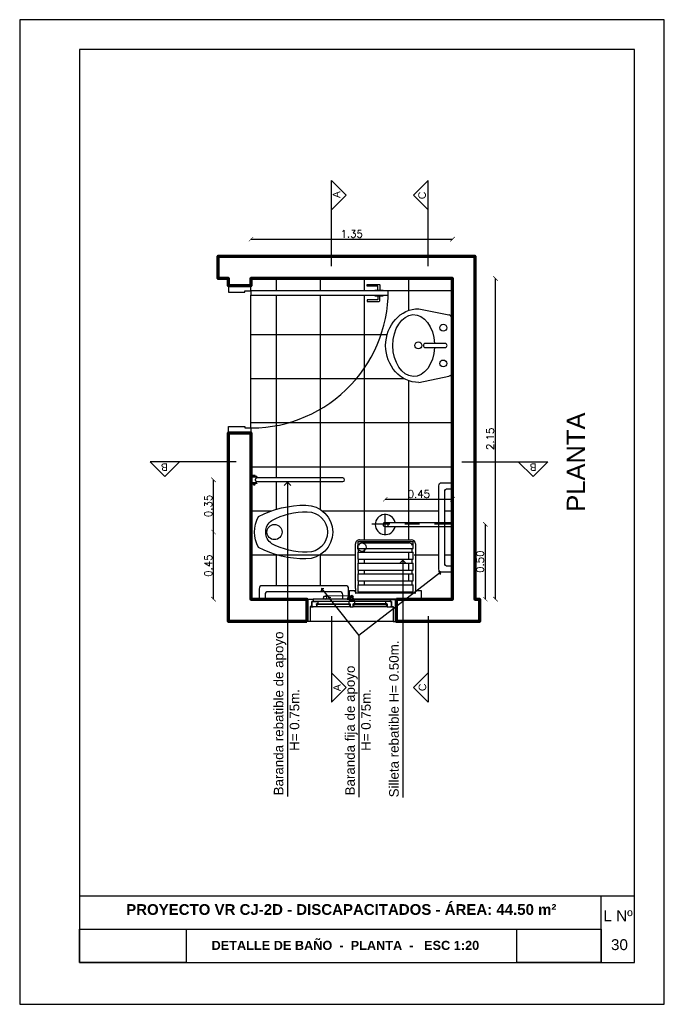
# Model space of a CAD drawing. Header units: millimetres. Extents: x 201 to 840, y 135 to 685.
# Tile 99 of 219: x 424.38 to 428.7, y 158.9 to 165.5. Entities that reach past the tile are written whole.
import ezdxf

# ---------------------------------------------------------------- set-up
doc = ezdxf.new("R2010")
doc.units = ezdxf.units.MM
doc.linetypes.add('ACAD_ISO10W100', pattern=[18, 12, -3, 0, -3])
for name, color, linetype in [('01', 1, 'Continuous'), ('02', 2, 'Continuous'), ('03', 3, 'Continuous'), ('ABERTURAS', 2, 'Continuous'), ('COTA DETALLE', 1, 'Continuous'), ('eje', 2, 'ACAD_ISO10W100'), ('LAMINA', 6, 'Continuous'), ('LINEA DE CORTE', 4, 'Continuous'), ('LLAMADAS', 1, 'Continuous'), ('MAMPOSTERIA', 5, 'Continuous'), ('muro', 6, 'Continuous'), ('piso', 1, 'Continuous'), ('SANITARIO ARTEF', 2, 'Continuous'), ('TEXT', 4, 'Continuous'), ('TEXTO LAMINA', 2, 'Continuous')]:
    doc.layers.add(name, color=color, linetype=linetype)
for name, color, linetype, lineweight in [('20 ACOTACIÓN', 1, 'Continuous', 15), ('20 equipamiento', 4, 'Continuous', 25), ('20 MAMPOSTE', 5, 'Continuous', 70)]:
    doc.layers.add(name, color=color, linetype=linetype, lineweight=lineweight)
doc.styles.add('ARIAL', font='arial.ttf', dxfattribs={"height": 0.06})
doc.styles.add('ROMANS', font='romans.shx')
doc.dimstyles.new('COTAS5', dxfattribs={"dimscale": 0, "dimtxt": 0.05, "dimasz": 0.03, "dimexe": 0.18, "dimexo": 0.06, "dimgap": 0.01, "dimtad": 1, "dimzin": 1, "dimdsep": 46, "dimtxsty": 'ROMANS', "dimblk1": 'ARCHTICK', "dimblk2": 'ARCHTICK', "dimsah": 1, "dimcen": 0.2, "dimse1": 1, "dimse2": 1, "dimclrd": 1, "dimclre": 1, "dimclrt": 2, "dimazin": 0, "dimtfac": 3, "dimtmove": 2, "dimatfit": 3, "dimldrblk": 'ARCHTICK', "dimfxl": 1, "dimtolj": 1, "dimtzin": 0, "dimarcsym": 0})
picture_1 = doc.add_image_def('image1.jpg', size_in_pixel=(635, 198))
picture_2 = doc.add_image_def('image2.png', size_in_pixel=(322, 127))
picture_3 = doc.add_image_def('image3.jpg', size_in_pixel=(635, 198))
picture_4 = doc.add_image_def('image4.png', size_in_pixel=(322, 127))

# ---------------------------------------------------------------- blocks, each defined once
blk = doc.blocks.new('A2')
at = {"layer": '02'}
for centre, radius, start, end in [((-0.3439, 0), 0.18, 90, 180), ((-0.3537, 0), 0.1357, 90, 180), ((-0.348, -0.3635), 0.4992, 62.19066, 90.64582), ((-0.3364, -0.4822), 0.6622, 62.19066, 90.64582), ((-0.1704, 0), 0.0956, 0, 54.71444), ((-0.2091, 0), 0.2091, 330.30705, 29.69295), ((-0.3439, 0), 0.18, 180, 270), ((-0.3537, 0), 0.1357, 180, 270), ((-0.1704, 0), 0.0956, 305.28556, 0), ((-0.348, 0.3635), 0.4992, 269.35418, 297.80934), ((-0.3364, 0.4822), 0.6622, 269.35418, 297.80934)]:
    blk.add_arc(centre, radius, start, end, dxfattribs=at)
blk = doc.blocks.new('GBBRT')
at = {"layer": 'SANITARIO ARTEF', "ltscale": 0.01}
blk.add_circle((294.9322, 272.9144), 0.0507, dxfattribs=at)
at = {"layer": 'SANITARIO ARTEF', "ltscale": 0.8, "xscale": -1, "rotation": 270}
blk.add_blockref('A2', (294.9322, 273.0481), dxfattribs=at)
blk = doc.blocks.new('3T45G')
for p, q in [((295.6688, 273.1081), (295.311, 273.1081)), ((295.2426, 272.8854), (295.2849, 273.0871)), ((295.4759, 273.0602), (295.4759, 272.9288)), ((295.5031, 272.9288), (295.5031, 273.0602)), ((295.7374, 272.8854), (295.6949, 273.0869)), ((295.4759, 272.9288), (295.4763, 272.9288))]:
    blk.add_line(p, q)
for centre in [(295.3703, 273.0489), (295.6097, 273.0489)]:
    blk.add_circle(centre, 0.0227)
at = {"ltscale": 0.01}
blk.add_circle((295.4888, 272.8817), 0.023, dxfattribs=at)
for centre, radius, start, end in [((295.311, 273.0814), 0.0267, 90, 167.59258), ((295.6688, 273.0814), 0.0267, 11.89336, 90), ((295.4895, 273.0602), 0.0136, 0, 180), ((295.4895, 272.9288), 0.0136, 180, 0)]:
    blk.add_arc(centre, radius, start, end)
at = {"extrusion": (0, 0, -1)}
for centre, major_axis, ratio, start_param, end_param in [((295.4898, 272.8506), (0.2073, 0), 0.672131, -1.506928, 4.645312), ((295.49, 272.8854), (-0.2474, 0), 0.900404, 3.141593, 6.283185)]:
    blk.add_ellipse(centre, major_axis=major_axis, ratio=ratio, start_param=start_param, end_param=end_param, dxfattribs=at)
blk = doc.blocks.new('GTRG')
at = {"layer": 'SANITARIO ARTEF'}
for p, q in [((-0.09, 0.54), (-0.09, -0.02)), ((0, 0.56), (-0.07, 0.56)), ((-0.05, 0.5), (-0.05, 0.02)), ((0, 0.52), (-0.03, 0.52)), ((-0.03, 0), (0, 0)), ((-0.07, -0.04), (0, -0.04))]:
    blk.add_line(p, q, dxfattribs=at)
for centre, start, end in [((-0.07, 0.54), 90, 180), ((-0.03, 0.5), 90, 180), ((-0.03, 0.02), 180, 270), ((-0.07, -0.02), 180, 270)]:
    blk.add_arc(centre, 0.02, start, end, dxfattribs=at)
blk = doc.blocks.new('GBGB')
at = {"layer": '01', "ltscale": 0.015}
blk.add_line((-0.2675, 0.0994), (0.2875, 0.0994), dxfattribs=at)
at = {"layer": 'ABERTURAS', "color": 1}
for p, q in [((-0.2267, 0), (0, 0)), ((0.02, 0), (0.2467, 0)), ((-0.2475, -0.0356), (-0.01, -0.0356)), ((-0.2475, -0.0506), (-0.0041, -0.0506)), ((-0.0011, -0.0506), (0, -0.0506)), ((0.0082, -0.0667), (0.0113, -0.0627)), ((0.0087, -0.067), (0.0118, -0.0631)), ((0.02, -0.0506), (0.2675, -0.0506)), ((0.0205, -0.0546), (0.0205, -0.0506)), ((0.03, -0.0356), (0.2675, -0.0356))]:
    blk.add_line(p, q, dxfattribs=at)
at = {"layer": 'ABERTURAS'}
for points in [[(-0.2875, -0.0406), (-0.2875, -0.0506), (-0.2475, -0.0506), (-0.2475, -0.0356), (-0.2575, -0.0356), (-0.2575, -0.0006), (-0.2675, -0.0006), (-0.2675, 0.0994), (-0.2875, 0.0994), (-0.2875, 0.0894)], [(0.3075, -0.0406), (0.3075, -0.0506), (0.2675, -0.0506), (0.2675, -0.0356), (0.2775, -0.0356), (0.2775, -0.0006), (0.2875, -0.0006), (0.2875, 0.0994), (0.3075, 0.0994), (0.3075, 0.0894)], [(-0.2567, -0.035), (-0.2167, -0.035), (-0.2167, -0.02), (-0.2267, -0.02), (-0.2267, 0), (-0.2567, 0), (-0.2567, -0.035)], [(0, -0.02), (-0.01, -0.02), (-0.01, -0.035), (0.03, -0.035), (0.03, -0.02), (0.02, -0.02), (0.02, 0), (0, 0), (0, -0.02)], [(0.2767, -0.035), (0.2367, -0.035), (0.2367, -0.02), (0.2467, -0.02), (0.2467, 0), (0.2767, 0), (0.2767, -0.035)], [(-0.2167, -0.0155), (-0.2257, -0.0155), (-0.2257, -0.0065), (-0.2167, -0.0155)], [(-0.01, -0.0155), (-0.001, -0.0155), (-0.001, -0.0065), (-0.01, -0.0155)], [(0.03, -0.0155), (0.021, -0.0155), (0.021, -0.0065), (0.03, -0.0155)], [(0.2367, -0.0155), (0.2457, -0.0155), (0.2457, -0.0065), (0.2367, -0.0155)]]:
    blk.add_lwpolyline(points, dxfattribs=at)
for points in [[(-0.2642, 0.0007), (-0.2492, 0.0007), (-0.2492, 0), (-0.2642, 0)], [(0.2842, 0.0007), (0.2692, 0.0007), (0.2692, 0), (0.2842, 0)]]:
    blk.add_lwpolyline(points, close=True, dxfattribs=at)
at = {"layer": 'ABERTURAS', "color": 1}
for points in [[(-0.2257, -0.019), (-0.001, -0.019), (-0.001, -0.016), (-0.2257, -0.016)], [(0.2457, -0.019), (0.021, -0.019), (0.021, -0.016), (0.2457, -0.016)]]:
    blk.add_lwpolyline(points, close=True, dxfattribs=at)
for points in [[(0.03, -0.035), (0.03, -0.04), (-0.01, -0.04), (-0.01, -0.035)], [(-0.0041, -0.0506), (-0.0052, -0.0506), (-0.0052, -0.0546), (-0.0041, -0.0546)], [(0, -0.0506), (-0.0011, -0.0506)], [(-0.0011, -0.0546), (0, -0.0546)], [(0.0187, -0.0671), (0.0349, -0.0665), (0.0347, -0.0615), (0.0186, -0.0621)], [(0.02, -0.062), (0.02, -0.04)], [(0.02, -0.0546), (0.0398, -0.0546), (0.0398, -0.0506), (0.02, -0.0506)], [(0.021, -0.0671), (0.036, -0.0666), (0.0358, -0.0613), (0.0208, -0.0618)]]:
    blk.add_lwpolyline(points, dxfattribs=at)
for points in [[(0, -0.04), (0, -0.0649, 0.896192), (0.0198, -0.067, 0.896192)], [(0.1883, -0.0506), (0.0256, -0.0553, 0.414214), (0.0208, -0.0605), (0.0208, -0.0618)], [(0.193, -0.0695), (0.1936, -0.0694, 0.414214), (0.1985, -0.0643), (0.1982, -0.0563, 0.414214), (0.193, -0.0515), (0.1924, -0.0515)], [(0.021, -0.0671), (0.021, -0.0685, 0.414214), (0.0262, -0.0733), (0.1883, -0.0706)]]:
    blk.add_lwpolyline(points, format="xyb", dxfattribs=at)
for centre, radius in [((-0.0026, -0.0526), 0.0025), ((0.01, -0.0649), 0.009), ((0.01, -0.0649), 0.0025), ((0.156, -0.0617), 0.0025), ((0.1883, -0.0606), 0.01)]:
    blk.add_circle(centre, radius, dxfattribs=at)
at = {"layer": 'muro', "ltscale": 0.01}
for p, q in [((-0.29, -0.0506), (-0.29, 0.0994)), ((0.31, -0.0506), (0.31, 0.0994))]:
    blk.add_line(p, q, dxfattribs=at)
blk = doc.blocks.new('A$C2B9D4405')
at = {"layer": '02'}
for points in [[(0.9193, 0.0692), (0.8945, 0.0692, -0.414214), (0.8925, 0.0712), (0.8925, 0.1395, 0.414214), (0.8905, 0.1415), (0.8818, 0.1415, 0.414214), (0.8798, 0.1395), (0.8798, 0.0628, 0.414214), (0.8862, 0.0565), (0.9193, 0.0565)], [(0.9557, 0.0692), (0.9805, 0.0692, 0.414214), (0.9825, 0.0712), (0.9825, 0.1395, -0.414214), (0.9845, 0.1415), (0.9932, 0.1415, -0.414214), (0.9952, 0.1395), (0.9952, 0.0628, -0.414214), (0.9888, 0.0565), (0.9557, 0.0565)]]:
    blk.add_lwpolyline(points, format="xyb", dxfattribs=at)
for points in [[(0.9225, 0.0907), (0.9193, 0.0907), (0.9193, 0.0349), (0.9225, 0.0349)], [(0.9525, 0.0907), (0.9557, 0.0907), (0.9557, 0.0349), (0.9525, 0.0349)]]:
    blk.add_lwpolyline(points, dxfattribs=at)
at = {"layer": 'ABERTURAS', "ltscale": 0.01}
for points in [[(0.0025, 1.06), (0.0025, 1.07), (0.0325, 1.07), (0.0425, 1.07), (0.0425, 1.02), (0.0425, 0.961), (0.0325, 0.961), (0.0325, 0.92), (0.0025, 0.92), (0.0025, 0.93)], [(0.9825, 1.06), (0.9825, 1.07), (0.9525, 1.07), (0.9425, 1.07), (0.9425, 1.02), (0.9425, 0.961), (0.9525, 0.961), (0.9525, 0.92), (0.9825, 0.92), (0.9825, 0.93)]]:
    blk.add_lwpolyline(points, dxfattribs=at)
blk.add_lwpolyline([(0.9525, 0), (0.9525, 0.92), (0.9225, 0.92), (0.9225, 0)], close=True, dxfattribs=at)
at = {"layer": 'ABERTURAS', "color": 1, "ltscale": 0.01}
blk.add_arc((0.9525, 0.92), 0.92, 177.44576, 270, dxfattribs=at)
at = {"layer": 'MAMPOSTERIA'}
for points in [[(0, 1.07), (0, 0.92)], [(0.985, 0.92), (0.985, 1.07)]]:
    blk.add_lwpolyline(points, dxfattribs=at)
blk = doc.blocks.new('A$C435932AE')
for p, q in [((-63.7, 304.8), (-153.7, 304.8)), ((-153.7, 304.8), (-153.7, 301.3)), ((-153.7, 301.3), (-63.7, 301.3)), ((-150.9, 282.3), (-152.4, 280.8)), ((-152.4, 273.8), (-152.4, 280.8)), ((-152.4, 273.8), (-150.9, 272.3)), ((-150.9, 282.3), (-150.9, 272.3)), ((-149.7, 282.3), (-150.9, 282.3)), ((-150.9, 272.3), (-149.7, 272.3)), ((-150.2, 301.3), (-150.2, 292.1)), ((-150.2, 292.1), (-132.2, 292.1)), ((-149.7, 271.8), (-149.7, 282.8)), ((-147, 285.5), (-147, 269.1)), ((-146.7, 285.5), (-147, 285.5)), ((-147, 269.1), (-146.7, 269.1)), ((-140, 286.8), (-146.7, 286.8)), ((-146.7, 282.4), (-146.7, 286.8)), ((-146.7, 282.4), (-140, 282.4)), ((-146.7, 281.7), (-146.7, 282.4)), ((-140, 281.7), (-146.7, 281.7)), ((-146.7, 272.9), (-146.7, 281.7)), ((-146.7, 272.9), (-140, 272.9)), ((-146.7, 272.2), (-146.7, 272.9)), ((-140, 272.2), (-146.7, 272.2)), ((-146.7, 267.8), (-146.7, 272.2)), ((-146.7, 267.8), (-140, 267.8)), ((-139.7, 285.6), (-140, 286.8)), ((-140, 282.4), (-140, 281.7)), ((-140, 272.9), (-140, 272.2)), ((-140, 267.8), (-139.7, 269)), ((-139.7, 292.1), (-139.7, 269.3)), ((-139.7, 269.3), (-136.2, 269.3)), ((-139.7, 255.3), (-139.7, 269.3)), ((-136.2, 255.3), (-139.7, 255.3)), ((-136.2, 292.1), (-136.2, 269.3)), ((-136.2, 269.3), (-136.2, 255.3)), ((-136.2, 257.8), (-133.7, 257.8)), ((-133.7, 257.8), (-133.7, 292.1)), ((-133.7, 258.2), (-124.6, 258.2)), ((-132.2, 292.1), (-132.2, 301.3)), ((-85.2, 296.3), (-132.2, 296.3)), ((-124.6, 301.3), (-124.6, 296.3)), ((-124.6, 258.2), (-124.6, 258.2)), ((-124.6, 258.2), (-124.6, 258.2)), ((-124.6, 258.2), (-124.6, -398.3)), ((-92.8, 296.3), (-92.8, 301.3)), ((-92.8, 258.2), (-92.8, 258.2)), ((-92.8, 258.2), (-83.2, 258.2)), ((-92.8, -398.3), (-92.8, 258.2)), ((-92.8, 258.2), (-92.8, 258.2)), ((-85.2, 301.3), (-85.2, 292.1)), ((-85.2, 292.1), (-67.2, 292.1)), ((-83.2, 292.1), (-83.2, 257.8)), ((-83.2, 257.8), (-81.2, 257.8)), ((-81.2, 292.1), (-81.2, 269.3)), ((-81.2, 269.3), (-77.7, 269.3)), ((-81.2, 255.3), (-81.2, 269.3)), ((-77.7, 255.3), (-81.2, 255.3)), ((-77.7, 292.1), (-77.7, 269.3)), ((-71.7, 286.8), (-77.7, 286.8)), ((-77.7, 282.4), (-71.7, 282.4)), ((-71.7, 281.7), (-77.7, 281.7)), ((-77.7, 272.9), (-71.7, 272.9)), ((-71.7, 272.2), (-77.7, 272.2)), ((-77.7, 269.3), (-77.7, 255.3)), ((-77.7, 267.8), (-71.7, 267.8)), ((-71.4, 285.6), (-71.7, 286.8)), ((-71.7, 282.4), (-71.7, 281.7)), ((-71.7, 272.9), (-71.7, 272.2)), ((-71.7, 267.8), (-71.4, 269)), ((-71.4, 277.3), (-71.4, 285.6)), ((-71.4, 269), (-71.4, 277.3)), ((-67.2, 292.1), (-67.2, 301.3)), ((-63.7, 304.8), (-63.7, 301.3)), ((-124.6, -398.3), (-124.6, -483.3)), ((-92.8, -483.3), (-92.8, -398.3))]:
    blk.add_line(p, q)
for points in [[(-140, 286.8, 0), (-139.8, 285.7, 0), (-139.7, 284.6, 0), (-139.8, 283.5, 0), (-140, 282.4, 0)], [(-140, 281.7, 0), (-139.9, 280.6, 0), (-139.8, 278.7, 0), (-139.8, 276.8, 0), (-139.8, 274.8, 0), (-140, 272.9, 0)], [(-140, 272.2, 0), (-139.8, 271.1, 0), (-139.7, 270, 0), (-139.8, 268.9, 0), (-140, 267.8, 0)], [(-124.6, 258.2, 0), (-124.6, 258.2, 0), (-124.5, 258.3, 0), (-124.5, 258.3, 0), (-124.3, 258.5, 0), (-124.1, 258.7, 0), (-123.8, 258.9, 0), (-123.4, 259.2, 0), (-123, 259.5, 0), (-122.5, 259.9, 0), (-122, 260.3, 0), (-121.4, 260.8, 0), (-120.5, 261.5, 0), (-119.4, 262.2, 0), (-118.3, 263, 0), (-117.1, 263.8, 0), (-116.1, 264.4, 0), (-115.1, 265, 0), (-114, 265.5, 0), (-112.8, 266, 0), (-112.1, 266.2, 0), (-111.3, 266.4, 0), (-110.7, 266.6, 0), (-110.2, 266.6, 0), (-109.6, 266.7, 0), (-109.2, 266.7, 0), (-108.7, 266.7, 0)], [(-108.7, 266.7, 0), (-108.2, 266.7, 0), (-107.6, 266.7, 0), (-107.1, 266.6, 0), (-106.2, 266.5, 0), (-105.4, 266.2, 0), (-104.7, 266, 0), (-104, 265.7, 0), (-103.3, 265.4, 0), (-102.3, 265, 0), (-101.4, 264.4, 0), (-100.1, 263.7, 0), (-98.9, 262.9, 0), (-98.1, 262.3, 0), (-97.4, 261.8, 0), (-96.7, 261.3, 0), (-95.9, 260.7, 0), (-95.2, 260.2, 0), (-94.8, 259.9, 0), (-94.4, 259.5, 0), (-94.1, 259.3, 0), (-93.7, 258.9, 0), (-93.4, 258.7, 0), (-93.2, 258.5, 0), (-93.1, 258.4, 0), (-93, 258.3, 0), (-92.9, 258.3, 0), (-92.8, 258.2, 0), (-92.8, 258.2, 0)], [(-71.7, 286.8, 0), (-71.5, 285.7, 0), (-71.4, 284.6, 0), (-71.5, 283.5, 0), (-71.7, 282.4, 0)], [(-71.7, 281.7, 0), (-71.6, 280.6, 0), (-71.5, 278.7, 0), (-71.5, 276.8, 0), (-71.5, 274.8, 0), (-71.7, 272.9, 0)], [(-71.7, 272.2, 0), (-71.5, 271.1, 0), (-71.4, 270, 0), (-71.5, 268.9, 0), (-71.7, 267.8, 0)]]:
    blk.add_polyline3d(points)
for centre, radius, start, end in [((-147, 282.8), 2.7, 90, 180), ((-147, 271.8), 2.7, 180, 270), ((-108.7, -483.3), 15.9, 180, 0)]:
    blk.add_arc(centre, radius, start, end)
blk = doc.blocks.new('Asiento rebatible pl')
at = {"layer": 'SANITARIO ARTEF'}
for p, q in [((-0.607, 0.491), (-0.607, 0.377)), ((0.607, 0.491), (-0.607, 0.491)), ((-0.607, 0.377), (-0.607, 0.356)), ((-0.596, 0.345), (-0.52, 0.345)), ((-0.51, 0.356), (-0.51, 0.366)), ((-0.51, 0.366), (-0.496, 0.366)), ((-0.502, 0.377), (-0.502, 0.362)), ((-0.502, -0.439), (-0.502, 0.366)), ((-0.496, 0.366), (-0.496, 0.386)), ((-0.492, 0.387), (0.496, 0.387)), ((0.463, 0.363), (-0.463, 0.363)), ((-0.463, 0.363), (-0.463, 0.245)), ((-0.449, 0.387), (-0.449, 0.363)), ((0.449, 0.387), (0.449, 0.363)), ((0.463, 0.245), (0.463, 0.363)), ((0.496, 0.387), (0.496, 0.366)), ((0.496, 0.366), (0.51, 0.366)), ((0.502, 0.31), (0.502, 0.385)), ((0.51, 0.356), (0.51, 0.366)), ((0.52, 0.345), (0.596, 0.345)), ((0.607, 0.377), (0.607, 0.491)), ((0.607, 0.356), (0.607, 0.377)), ((0.463, 0.245), (-0.463, 0.245)), ((0.463, 0.181), (-0.463, 0.181)), ((-0.463, 0.181), (-0.463, 0.064)), ((-0.449, 0.245), (-0.449, 0.242)), ((-0.449, 0.245), (-0.449, 0.181)), ((0.449, 0.245), (0.449, 0.242)), ((0.449, 0.245), (0.449, 0.181)), ((0.463, 0.064), (0.463, 0.181)), ((0.502, 0.31), (0.502, -0.439)), ((0.463, 0.064), (-0.463, 0.064)), ((0.463, 0), (-0.463, 0)), ((-0.463, 0), (-0.463, -0.118)), ((-0.449, 0.064), (-0.449, 0)), ((0.449, 0.064), (0.449, 0)), ((0.463, -0.118), (-0.463, -0.118)), ((-0.449, -0.118), (-0.449, -0.181)), ((0.449, -0.118), (0.449, -0.181)), ((0.463, -0.118), (0.463, 0)), ((0.463, -0.181), (-0.463, -0.181)), ((-0.463, -0.181), (-0.463, -0.299)), ((0.463, -0.299), (-0.463, -0.299)), ((-0.449, -0.299), (-0.449, -0.362)), ((0.449, -0.299), (0.449, -0.362)), ((0.463, -0.299), (0.463, -0.181)), ((0.463, -0.362), (-0.463, -0.362)), ((-0.463, -0.362), (-0.463, -0.48)), ((0.463, -0.48), (-0.463, -0.48)), ((0.393, -0.454), (-0.393, -0.454)), ((0.463, -0.48), (0.463, -0.362)), ((0.432, -0.509), (-0.432, -0.509)), ((-0.344, -0.509), (-0.344, -0.509)), ((-0.344, -0.509), (-0.344, -0.509)), ((0.325, -0.509), (-0.314, -0.509))]:
    blk.add_line(p, q, dxfattribs=at)
for centre, radius, start, end in [((-0.596, 0.356), 0.0107, 180, 270), ((-0.52, 0.356), 0.0107, 270, 0), ((-0.492, 0.377), 0.0107, 90, 180), ((0.496, 0.377), 0.0107, 56.0589, 90), ((0.52, 0.356), 0.0107, 180, 270), ((0.596, 0.356), 0.0107, 270, 0), ((-0.432, -0.439), 0.07, 180, 270), ((-0.393, -0.384), 0.07, 211.1501, 270), ((0.393, -0.384), 0.07, 270, 328.8499), ((0.432, -0.439), 0.07, 270, 0), ((0.393, -0.384), 0.07, 359.9999999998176, 1.302755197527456e-11)]:
    blk.add_arc(centre, radius, start, end, dxfattribs=at)
blk = doc.blocks.new('_OPEN90')
at = {"color": 0, "linetype": 'ByBlock'}
for p, q in [((0, 0), (-1, 0)), ((-0.5, 0.5), (0, 0)), ((0, 0), (-0.5, -0.5))]:
    blk.add_line(p, q, dxfattribs=at)
blk = doc.blocks.new('_ARCHTICK')
at = {"color": 0, "linetype": 'ByBlock', "const_width": 0.15}
blk.add_lwpolyline([(-0.5, -0.5), (0.5, 0.5)], dxfattribs=at)
blk = doc.blocks.new('*D674')
at = {"layer": '20 ACOTACIÓN', "color": 1, "lineweight": -2}
blk.add_line((426.8348, 162.2854), (427.2848, 162.2854), dxfattribs=at)
at = {"layer": 'DEFPOINTS', "color": 0}
for p in [(427.2848, 162.2854), (426.8348, 162.1828), (427.2848, 162.1304)]:
    blk.add_point(p, dxfattribs=at)
at = {"layer": '20 ACOTACIÓN', "color": 1, "lineweight": -2, "xscale": 0.03, "yscale": 0.03, "zscale": 0.03, "rotation": 180}
blk.add_blockref('_ARCHTICK', (426.8348, 162.2854), dxfattribs=at)
at = {"layer": '20 ACOTACIÓN', "color": 1, "lineweight": -2, "xscale": 0.03, "yscale": 0.03, "zscale": 0.03}
blk.add_blockref('_ARCHTICK', (427.2848, 162.2854), dxfattribs=at)
at = {"layer": '20 ACOTACIÓN', "color": 2, "insert": (427.0598, 162.3204), "char_height": 0.05, "attachment_point": 5, "style": 'ROMANS'}
blk.add_mtext('\\A1;0.45', dxfattribs=at)
blk = doc.blocks.new('*D675')
at = {"layer": '20 ACOTACIÓN', "color": 1, "lineweight": -2}
blk.add_line((425.6838, 161.6154), (425.6838, 162.0654), dxfattribs=at)
at = {"layer": 'DEFPOINTS', "color": 0}
for p in [(425.6838, 162.0654), (426.0921, 162.0654), (425.9348, 161.6154)]:
    blk.add_point(p, dxfattribs=at)
at = {"layer": '20 ACOTACIÓN', "color": 1, "lineweight": -2, "xscale": 0.03, "yscale": 0.03, "zscale": 0.03}
for p, rotation in [((425.6838, 162.0654), 90), ((425.6838, 161.6154), 270)]:
    blk.add_blockref('_ARCHTICK', p, dxfattribs=dict(at, rotation=rotation))
at = {"layer": '20 ACOTACIÓN', "color": 2, "insert": (425.6488, 161.8404), "char_height": 0.05, "attachment_point": 5, "rotation": 90, "style": 'ROMANS'}
blk.add_mtext('\\A1;0.45', dxfattribs=at)
blk = doc.blocks.new('*D676')
at = {"layer": '20 ACOTACIÓN', "color": 1, "lineweight": -2}
blk.add_line((425.6838, 162.0654), (425.6838, 162.4154), dxfattribs=at)
at = {"layer": 'DEFPOINTS', "color": 0}
for p in [(425.6838, 162.4154), (425.9348, 162.4154), (426.0921, 162.0654)]:
    blk.add_point(p, dxfattribs=at)
at = {"layer": '20 ACOTACIÓN', "color": 1, "lineweight": -2, "xscale": 0.03, "yscale": 0.03, "zscale": 0.03}
for p, rotation in [((425.6838, 162.4154), 90), ((425.6838, 162.0654), 270)]:
    blk.add_blockref('_ARCHTICK', p, dxfattribs=dict(at, rotation=rotation))
at = {"layer": '20 ACOTACIÓN', "color": 2, "insert": (425.6488, 162.2404), "char_height": 0.05, "attachment_point": 5, "rotation": 90, "style": 'ROMANS'}
blk.add_mtext('\\A1;0.35', dxfattribs=at)
blk = doc.blocks.new('*D677')
at = {"layer": 'COTA DETALLE', "color": 1, "lineweight": -2}
blk.add_line((425.9348, 164.0286), (427.2848, 164.0286), dxfattribs=at)
at = {"layer": 'DEFPOINTS', "color": 0}
for p in [(427.2848, 164.0286), (425.9348, 163.7654), (427.2848, 163.7654)]:
    blk.add_point(p, dxfattribs=at)
at = {"layer": 'COTA DETALLE', "color": 1, "lineweight": -2, "xscale": 0.03, "yscale": 0.03, "zscale": 0.03, "rotation": 180}
blk.add_blockref('_ARCHTICK', (425.9348, 164.0286), dxfattribs=at)
at = {"layer": 'COTA DETALLE', "color": 1, "lineweight": -2, "xscale": 0.03, "yscale": 0.03, "zscale": 0.03}
blk.add_blockref('_ARCHTICK', (427.2848, 164.0286), dxfattribs=at)
at = {"layer": 'COTA DETALLE', "color": 2, "insert": (426.6098, 164.0636), "char_height": 0.05, "attachment_point": 5, "style": 'ROMANS'}
blk.add_mtext('\\A1;1.35', dxfattribs=at)
blk = doc.blocks.new('*D678')
at = {"layer": '20 ACOTACIÓN', "color": 1, "lineweight": -2}
blk.add_line((427.5733, 161.6154), (427.5733, 163.7654), dxfattribs=at)
at = {"layer": 'DEFPOINTS', "color": 0}
for p in [(427.2848, 163.7654), (427.5733, 163.7654), (427.2848, 161.6154)]:
    blk.add_point(p, dxfattribs=at)
at = {"layer": '20 ACOTACIÓN', "color": 1, "lineweight": -2, "xscale": 0.03, "yscale": 0.03, "zscale": 0.03}
for p, rotation in [((427.5733, 163.7654), 90), ((427.5733, 161.6154), 270)]:
    blk.add_blockref('_ARCHTICK', p, dxfattribs=dict(at, rotation=rotation))
at = {"layer": '20 ACOTACIÓN', "color": 2, "insert": (427.5383, 162.6904), "char_height": 0.05, "attachment_point": 5, "rotation": 90, "style": 'ROMANS'}
blk.add_mtext('\\A1;2.15', dxfattribs=at)
blk = doc.blocks.new('*D619')
at = {"layer": '20 ACOTACIÓN', "color": 1, "lineweight": -2}
blk.add_line((427.5052, 162.1176), (427.5052, 161.6154), dxfattribs=at)
at = {"layer": 'DEFPOINTS', "color": 0}
for p in [(427.2964, 162.1176), (427.3229, 161.6154), (427.5052, 161.6154)]:
    blk.add_point(p, dxfattribs=at)
at = {"layer": '20 ACOTACIÓN', "color": 1, "lineweight": -2, "xscale": 0.03, "yscale": 0.03, "zscale": 0.03}
for p, rotation in [((427.5052, 162.1176), 90), ((427.5052, 161.6154), 270)]:
    blk.add_blockref('_ARCHTICK', p, dxfattribs=dict(at, rotation=rotation))
at = {"layer": '20 ACOTACIÓN', "color": 2, "insert": (427.4702, 161.8665), "char_height": 0.05, "attachment_point": 5, "rotation": 90, "style": 'ROMANS'}
blk.add_mtext('\\A1;0.50', dxfattribs=at)

msp = doc.modelspace()

# ---------------------------------------------------------------- linework, layer by layer
at = {"layer": '20 equipamiento'}
for p, q in [((426.8348, 162.0481), (426.8348, 162.1828)), ((426.8348, 162.1304), (427.2848, 162.1304)), ((427.2848, 162.1004), (426.8348, 162.1004)), ((426.854, 162.1004), (426.854, 162.1304))]:
    msp.add_line(p, q, dxfattribs=at)
for radius, start, end in [(0.0674, 12.86234, 347.13766), (0.015, 90, 270)]:
    msp.add_arc((426.8348, 162.1154), radius, start, end, dxfattribs=at)
at = {"layer": '20 MAMPOSTE'}
for points in [[(426.9098, 161.6154), (427.2848, 161.6154), (427.2848, 163.7654), (425.9348, 163.7654), (425.9348, 163.7154), (425.7848, 163.7154), (425.7848, 163.7654), (425.7153, 163.7654), (425.7153, 163.9154), (427.4348, 163.9154), (427.4348, 161.6154), (427.4673, 161.6154), (427.4673, 161.4654), (426.9098, 161.4654), (426.9098, 161.6154)], [(426.3098, 161.4654), (425.7848, 161.4654), (425.7848, 162.7304), (425.9348, 162.7304), (425.9348, 161.6154), (426.3098, 161.6154), (426.3098, 161.4654)]]:
    msp.add_lwpolyline(points, dxfattribs=at)
at = {"layer": 'eje', "ltscale": 0.01}
msp.add_line((427.2848, 162.1176), (426.741, 162.1176), dxfattribs=at)
at = {"layer": 'LAMINA', "color": 2, "ltscale": 0.01}
for p, q in [((428.5047, 159.6254), (424.7847, 159.6254)), ((428.2812, 159.1797), (428.2812, 159.6254))]:
    msp.add_line(p, q, dxfattribs=at)
at = {"layer": 'LAMINA', "color": 7}
msp.add_lwpolyline([(428.7047, 158.8997), (428.7047, 165.4997), (424.3847, 165.4997), (424.3847, 158.8997)], close=True, dxfattribs=at)
at = {"layer": 'LAMINA'}
msp.add_lwpolyline([(428.5047, 159.1797), (428.5047, 165.2997), (424.7847, 165.2997), (424.7847, 159.1797)], close=True, dxfattribs=at)
at = {"layer": 'LAMINA', "color": 1, "ltscale": 0.01}
msp.add_lwpolyline([(424.7847, 159.4026), (428.2812, 159.4026)], dxfattribs=at)
at = {"layer": 'LINEA DE CORTE'}
for points in [[(426.4742, 163.8468), (426.4742, 164.4228), (426.5731, 164.324), (426.4742, 164.2251)], [(427.1231, 163.8468), (427.1231, 164.4228), (427.0243, 164.324), (427.1231, 164.2251)], [(425.8348, 162.537), (425.2588, 162.537), (425.3577, 162.4382), (425.4566, 162.537)], [(427.348, 162.537), (427.924, 162.537), (427.8251, 162.4382), (427.7263, 162.537)], [(426.4742, 161.5006), (426.4742, 160.9246), (426.5731, 161.0234), (426.4742, 161.1223)], [(427.1231, 161.5006), (427.1231, 160.9246), (427.0243, 161.0234), (427.1231, 161.1223)]]:
    msp.add_lwpolyline(points, dxfattribs=at)
at = {"layer": 'LLAMADAS'}
for p, q in [((426.9527, 161.8767), (426.9527, 160.2858)), ((427.2081, 161.7969), (426.6577, 161.3722)), ((426.4066, 161.6861), (426.6581, 161.3717)), ((426.6581, 161.3717), (426.6581, 160.2878))]:
    msp.add_line(p, q, dxfattribs=at)
msp.add_lwpolyline([(426.1793, 162.3546), (426.1793, 160.293)], dxfattribs=at)
at = {"layer": 'piso', "color": 250}
for p, q in [((426.1037, 163.7654), (426.1037, 163.6829)), ((426.399, 163.7654), (426.399, 163.6829)), ((426.6943, 163.7654), (426.6943, 163.6829)), ((426.9896, 163.7654), (426.9896, 163.55)), ((427.2848, 163.6824), (426.8548, 163.6824)), ((426.1037, 163.6523), (426.1037, 162.7786)), ((426.399, 163.6511), (426.399, 162.8886)), ((426.6943, 163.65), (426.6943, 163.1637)), ((426.806, 163.3871), (425.9348, 163.3871)), ((426.8469, 163.3871), (426.806, 163.3871)), ((427.2848, 163.3871), (427.283, 163.3871)), ((426.6943, 163.1637), (426.6943, 162.0142)), ((426.6398, 163.0918), (425.9348, 163.0918)), ((426.9646, 163.0918), (426.6398, 163.0918)), ((426.9896, 163.0807), (426.9896, 162.0142)), ((426.399, 162.8886), (426.399, 162.5516)), ((426.1812, 162.7965), (425.9348, 162.7965)), ((426.1037, 162.7786), (426.1037, 162.752)), ((427.2848, 162.7965), (426.1812, 162.7965)), ((426.1037, 162.752), (426.1037, 162.4278)), ((426.4301, 162.5013), (425.9348, 162.5013)), ((426.399, 162.5516), (426.399, 162.2172)), ((427.2848, 162.5013), (426.4301, 162.5013)), ((426.1037, 162.403), (426.1037, 162.2173)), ((426.0695, 162.206), (425.9348, 162.206)), ((427.1934, 162.206), (426.4147, 162.206)), ((427.2848, 162.206), (427.2334, 162.206)), ((426.1134, 161.9107), (425.9348, 161.9107)), ((426.1037, 161.9135), (426.1037, 161.7054)), ((426.6277, 161.9107), (426.1134, 161.9107)), ((426.399, 161.9137), (426.399, 161.7054)), ((426.6943, 161.9554), (426.6943, 161.9299)), ((426.9896, 161.9299), (426.9896, 161.883)), ((427.1934, 161.9107), (427.0293, 161.9107)), ((427.2848, 161.9107), (427.2334, 161.9107)), ((426.6943, 161.883), (426.6943, 161.8575)), ((426.9896, 161.8575), (426.9896, 161.8104)), ((426.6943, 161.8104), (426.6943, 161.7849)), ((426.9896, 161.7849), (426.9896, 161.7379)), ((426.6943, 161.7379), (426.6943, 161.7124)), ((426.9896, 161.7124), (426.9896, 161.7106)), ((426.6675, 161.6653), (426.6675, 161.6555)), ((426.9896, 161.6653), (426.9896, 161.6555))]:
    msp.add_line(p, q, dxfattribs=at)
at = {"layer": 'piso'}
msp.add_line((425.9348, 162.7629), (425.9348, 163.6529), dxfattribs=at)

# ---------------------------------------------------------------- block references
at = {"layer": '20 equipamiento'}
for name, p, rotation in [('3T45G', (154.1747, 458.8053), 269.9999999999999), ('GBBRT', (699.0065, -132.8668), 90), ('GTRG', (426.0293, 161.6154), 269.9999999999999)]:
    msp.add_blockref(name, p, dxfattribs=dict(at, rotation=rotation))
for name, p, xscale, yscale, zscale, rotation in [('A$C435932AE', (426.1727, 162.5003), 0.0007802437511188, 0.0007802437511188, 0.0007802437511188, 90), ('Asiento rebatible pl', (426.8357, 161.8104), 0.4, 0.4, 0.4, 180)]:
    msp.add_blockref(name, p, dxfattribs=dict(at, xscale=xscale, yscale=yscale, zscale=zscale, rotation=rotation))
at = {"layer": '20 equipamiento', "xscale": -1, "rotation": 180}
msp.add_blockref('GTRG', (427.2834, 162.3561), dxfattribs=at)
at = {"layer": '20 MAMPOSTE', "rotation": 90}
msp.add_blockref('A$C2B9D4405', (426.8548, 162.7304), dxfattribs=at)
at = {"layer": 'ABERTURAS', "rotation": 179.9999999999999}
msp.add_blockref('GBGB', (426.6198, 161.5648), dxfattribs=at)
at = {"layer": 'LLAMADAS'}
for p, xscale, yscale, zscale, rotation in [((426.1793, 162.3996), 0.045, 0.045, 0.045, 89.99991437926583), ((426.9527, 161.8767), 0.045, 0.045, 0.045, 89.99991437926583), ((427.2081, 161.7969), -0.02431507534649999, 0.0243150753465, 0.0243150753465, 217.6511436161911), ((426.4066, 161.6861), -0.02431507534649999, 0.02431507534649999, 0.0243150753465, 308.6511436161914)]:
    msp.add_blockref('_OPEN90', p, dxfattribs=dict(at, xscale=xscale, yscale=yscale, zscale=zscale, rotation=rotation))

# ---------------------------------------------------------------- texts
at = {"layer": 'LINEA DE CORTE', "style": 'ARIAL'}
for tag, p, rotation in [('A', (426.5337, 164.3038), 90), ('C', (427.1067, 164.2964), 90), ('B', (425.3778, 162.5256), 180), ('B', (427.8492, 162.5256), 180), ('C', (427.1087, 160.9991), 90), ('A', (426.5364, 160.9983), 90)]:
    msp.add_attdef(tag, p, 'LETRA...', height=0.0504, rotation=rotation, dxfattribs=at)
at = {"layer": 'LLAMADAS', "color": 2, "ltscale": 0.01, "char_height": 0.064, "rotation": 90, "style": 'ARIAL'}
for s, insert, width, attachment_point in [('Baranda rebatible de apoyo\\P            H= 0.75m.', (426.0878, 160.3002), 1.243054, 1), ('Silleta rebatible H= 0.50m.', (426.8609, 161.338), 1.186094, 3), ('Baranda fija de apoyo\\P            H= 0.75m.', (426.5666, 160.3002), 1.243054, 1)]:
    msp.add_mtext(s, dxfattribs=dict(at, insert=insert, width=width, attachment_point=attachment_point))
at = {"layer": 'TEXT', "style": 'ARIAL'}
msp.add_text('PLANTA', height=0.1224, rotation=90, dxfattribs=at).set_placement((428.1737, 162.2015))
at = {"layer": 'TEXTO LAMINA', "color": 4, "style": 'ARIAL'}
for s, p in [('L Nº', (428.2971, 159.4563)), ('30', (428.3476, 159.2631))]:
    msp.add_text(s, height=0.07298, dxfattribs=at).set_placement(p)
at = {"layer": 'TEXTO LAMINA', "attachment_point": 1, "style": 'ARIAL'}
for s, insert, char_height in [('{\\fArial|b1|i0|c0|p34;PROYECTO VR CJ-2D - DISCAPACITADOS - ÁREA: 44.50 m²}', (425.0983, 159.5712), 0.072), ('{\\fArial|b1|i0|c0|p34;       DETALLE DE BAÑO  -  PLANTA  -   ESC 1:20}', (425.5048, 159.3252), 0.060984)]:
    msp.add_mtext_dynamic_manual_height_columns(s, width=7.224199, gutter_width=12.5, heights=[0], dxfattribs=dict(at, insert=insert, char_height=char_height))

# ---------------------------------------------------------------- dimensions: what is measured, and where the dimension line sits
at = {"layer": '20 ACOTACIÓN'}
for base, p1, p2, angle, picture, middle in [((427.5733, 163.7654), (427.2848, 161.6154), (427.2848, 163.7654), 90, '*D678', (427.5383, 162.6904)), ((425.6838, 162.4154), (426.0921, 162.0654), (425.9348, 162.4154), 90, '*D676', (425.6488, 162.2404)), ((427.2848, 162.2854), (426.8348, 162.1828), (427.2848, 162.1304), 180, '*D674', (427.0598, 162.3204)), ((427.5052, 161.6154), (427.2964, 162.1176), (427.3229, 161.6154), 90, '*D619', (427.4702, 161.8665)), ((425.6838, 162.0654), (425.9348, 161.6154), (426.0921, 162.0654), 90, '*D675', (425.6488, 161.8404))]:
    dim = msp.add_linear_dim(base=base, p1=p1, p2=p2, angle=angle, dimstyle='COTAS5', override={"dimscale": 1}, dxfattribs=at)
    dim.commit()
    dim.dimension.update_dxf_attribs({"geometry": picture, "text_midpoint": middle})
at = {"layer": 'COTA DETALLE'}
dim = msp.add_linear_dim(base=(427.2848, 164.0286), p1=(425.9348, 163.7654), p2=(427.2848, 163.7654), angle=180, dimstyle='COTAS5', override={"dimscale": 1}, dxfattribs=at)
dim.commit()
dim.dimension.update_dxf_attribs({"geometry": '*D677', "text_midpoint": (426.6098, 164.0636)})

# ---------------------------------------------------------------- pictures from other files: only their frames are drawn
at = {"layer": '03'}
image = msp.add_image(picture_3, insert=(424.7847, 159.1797), size_in_units=(0.7146, 0.2228), rotation=0, dxfattribs=at)
image.dxf.flags = 7
image = msp.add_image(picture_3, insert=(424.7847, 159.1797), size_in_units=(0.7146, 0.2228), rotation=0, dxfattribs=at)
image.dxf.flags = 7
image = msp.add_image(picture_4, insert=(427.7162, 159.1797), size_in_units=(0.565, 0.2228), rotation=0, dxfattribs=at)
image.dxf.flags = 7
image = msp.add_image(picture_4, insert=(427.7162, 159.1797), size_in_units=(0.565, 0.2228), rotation=0, dxfattribs=at)
image.dxf.flags = 7
at = {"layer": 'LAMINA', "color": 1}
image = msp.add_image(picture_1, insert=(424.7847, 159.1797), size_in_units=(0.7146, 0.2228), rotation=0, dxfattribs=at)
image.dxf.flags = 7
image = msp.add_image(picture_2, insert=(427.7162, 159.1797), size_in_units=(0.565, 0.2228), rotation=0, dxfattribs=at)
image.dxf.flags = 7

doc.saveas('drawing.dxf')
